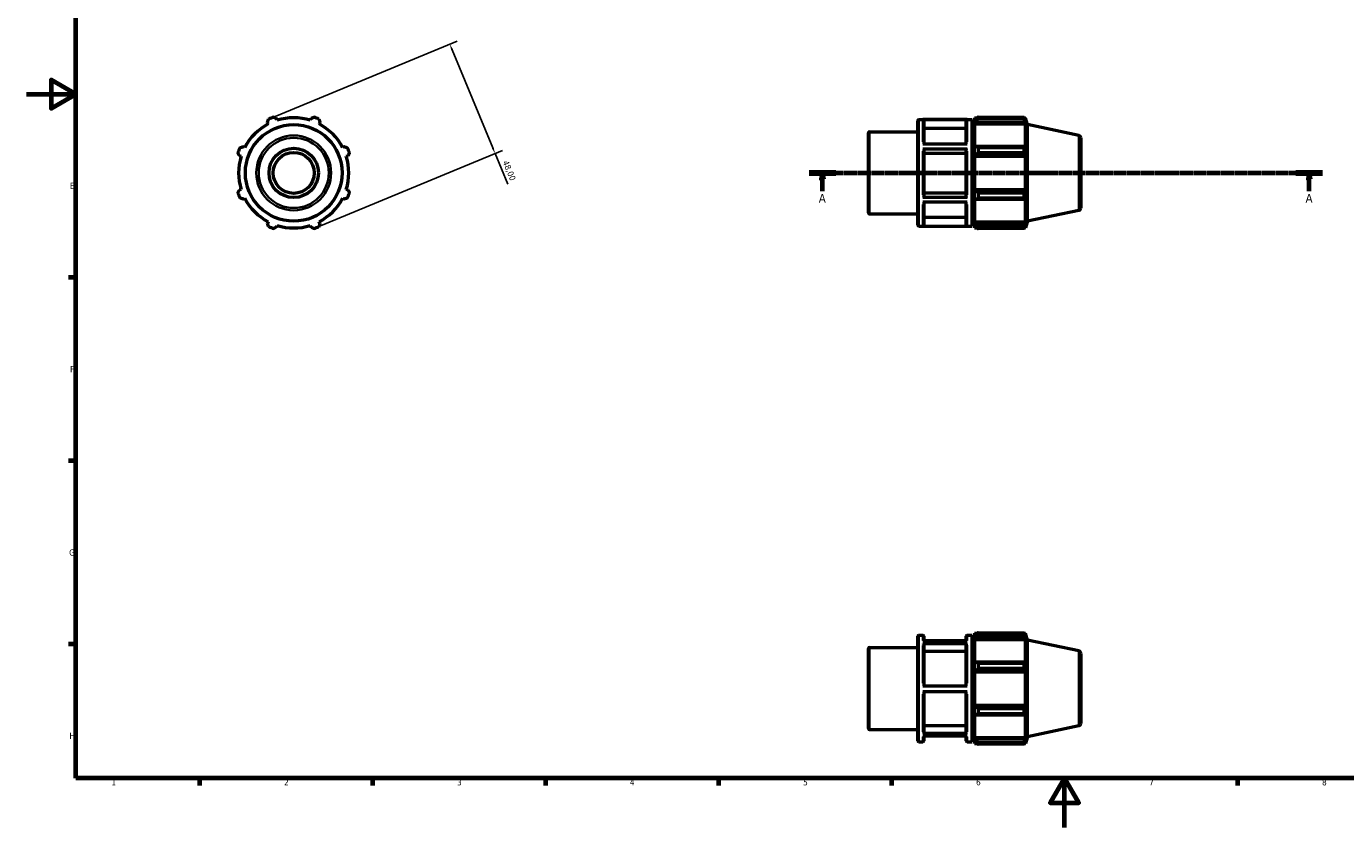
# Model space of a CAD drawing. Header units: millimetres. Extents: x 0 to 931, y 0 to 594.
# Tile 1 of 4: x 0 to 534, y 0 to 324. Entities that reach past the tile are written whole.
import ezdxf

# ---------------------------------------------------------------- set-up
doc = ezdxf.new("R2010")
doc.units = ezdxf.units.MM
doc.linetypes.add('CHAIN', pattern=[0.7087, 0.4724, -0.0591, 0.1181, -0.0591])
for name, color, linetype, lineweight in [('Border (ISO)', 7, 'Continuous', 70), ('Dimension (ISO)', 7, 'Continuous', 25), ('Section Line (ISO)', 7, 'CHAIN', 70), ('Visible (ISO)', 7, 'Continuous', 50), ('Visible Narrow (ISO)', 7, 'Continuous', 35)]:
    doc.layers.add(name, color=color, linetype=linetype, lineweight=lineweight)
doc.styles.add('Label Text (ISO)', font='tahoma.ttf')
doc.styles.add('Note Text (ISO)', font='tahoma.ttf')
doc.dimstyles.new('Default (ISO)', dxfattribs={"dimtxt": 2.5, "dimasz": 2.5, "dimexe": 3.175, "dimexo": 0, "dimgap": 0.762, "dimtad": 1, "dimrnd": 1e-08, "dimzin": 0, "dimtxsty": 'Note Text (ISO)', "dimcen": 0.09, "dimdle": 10, "dimclrd": 256, "dimclre": 256, "dimclrt": 232, "dimazin": 0, "dimtfac": 1.40208, "dimtmove": 0, "dimatfit": 3, "dimfxl": 1, "dimtolj": 1, "dimtzin": 0, "dimlwd": -1, "dimlwe": -1, "dimarcsym": 0})

# ---------------------------------------------------------------- blocks, each defined once
blk = doc.blocks.new('Borders Default Border')
at = {"layer": 'Border (ISO)'}
for p, q in [((20, 222.75), (17.1, 222.75)), ((20, 148.5), (17.1, 148.5)), ((20, 74.25), (17.1, 74.25)), ((70.08, 20), (70.08, 17.1)), ((140.17, 20), (140.17, 17.1)), ((210.25, 20), (210.25, 17.1)), ((280.33, 20), (280.33, 17.1)), ((350.42, 20), (350.42, 17.1)), ((490.58, 20), (490.58, 17.1))]:
    blk.add_line(p, q, dxfattribs=at)
at = {"layer": 'Border (ISO)', "flags": 128}
for points in [[(20, 20), (20, 574), (821, 574), (821, 20), (20, 20)], [(0, 297), (20, 297), (10, 302.77), (10, 291.23), (20, 297)], [(420.5, 0), (420.5, 20), (414.73, 10), (426.27, 10), (420.5, 20)]]:
    blk.add_lwpolyline(points, dxfattribs=at)
at = {"layer": 'Border (ISO)', "color": 232, "true_color": 0xca0064, "char_height": 2.5, "attachment_point": 7, "style": 'Note Text (ISO)'}
for s, insert in [('E', (17.64, 258.63)), ('F', (17.7, 184.38)), ('G', (17.31, 110.08)), ('H', (17.44, 35.88)), ('1', (34.48, 17.1)), ('2', (104.37, 17.1)), ('3', (174.43, 17.05)), ('4', (244.42, 17.1)), ('5', (314.64, 17.05)), ('6', (384.66, 17.05)), ('7', (454.77, 17.1)), ('8', (524.81, 17.04))]:
    blk.add_mtext(s, dxfattribs=dict(at, insert=insert))
blk = doc.blocks.new('2dTransSection0')
at = {"layer": 'Section Line (ISO)', "linetype": 'CHAIN'}
blk.add_line((317.03, 265.11), (525.03, 265.11), dxfattribs=at)
at = {"layer": 'Section Line (ISO)', "linetype": 'Continuous', "lineweight": 140}
for p, q in [((317.03, 265.11), (327.86, 265.11)), ((514.2, 265.11), (525.03, 265.11))]:
    blk.add_line(p, q, dxfattribs=at)
at = {"layer": 'Section Line (ISO)', "linetype": 'Continuous'}
for p, q in [((322.45, 265.11), (321.95, 262.61)), ((321.95, 262.61), (322.95, 262.61)), ((322.45, 262.61), (322.45, 265.11)), ((322.95, 262.61), (322.45, 265.11)), ((322.45, 257.74), (322.45, 262.61)), ((519.62, 265.11), (519.12, 262.61)), ((519.12, 262.61), (520.12, 262.61)), ((519.62, 262.61), (519.62, 265.11)), ((520.12, 262.61), (519.62, 265.11)), ((519.62, 257.74), (519.62, 262.61))]:
    blk.add_line(p, q, dxfattribs=at)
at = {"layer": 'Section Line (ISO)', "linetype": 'Continuous', "flags": 128}
for points in [[(322.95, 262.61), (322.45, 265.11), (321.95, 262.61), (322.95, 262.61)], [(520.12, 262.61), (519.62, 265.11), (519.12, 262.61), (520.12, 262.61)]]:
    blk.add_lwpolyline(points, dxfattribs=at)
at = {"layer": 'Section Line (ISO)'}
for points in [[(322.95, 262.61), (322.45, 265.11), (321.95, 262.61), (322.95, 262.61)], [(520.12, 262.61), (519.62, 265.11), (519.12, 262.61), (520.12, 262.61)]]:
    blk.add_solid(points, dxfattribs=at)
at = {"layer": 'Section Line (ISO)', "char_height": 3.5, "attachment_point": 7, "style": 'Label Text (ISO)'}
for insert in [(320.96, 253.11), (518.13, 253.11)]:
    blk.add_mtext('A', dxfattribs=dict(at, insert=insert))
blk = doc.blocks.new('*D7')
at = {"layer": 'Defpoints', "color": 0, "transparency": 16777216}
for p in [(99.1, 287.28), (189.85, 272.92), (117.47, 242.93)]:
    blk.add_point(p, dxfattribs=at)
at = {"layer": 'Dimension (ISO)', "transparency": 16777216}
for p, q in [((99.1, 287.28), (174.42, 318.48)), ((172.44, 314.95), (188.9, 275.23)), ((117.47, 242.93), (192.79, 274.13)), ((189.85, 272.92), (194.99, 260.51))]:
    blk.add_line(p, q, dxfattribs=at)
for points in [[(172.83, 315.11), (172.06, 314.79), (171.48, 317.26)], [(189.28, 275.39), (188.51, 275.07), (189.85, 272.92)]]:
    blk.add_solid(points, dxfattribs=at)
at = {"layer": 'Dimension (ISO)', "color": 232, "true_color": 0xca0064, "transparency": 16777216, "insert": (195.15, 270.43), "char_height": 2.5, "attachment_point": 1, "rotation": 292.5, "style": 'Note Text (ISO)'}
blk.add_mtext('\\A1;48,00', dxfattribs=at)

msp = doc.modelspace()

# ---------------------------------------------------------------- linework, layer by layer
at = {"layer": 'Visible (ISO)'}
for p, q in [((97.642, 285.543), (97.975, 284.905)), ((101.569, 286.393), (101.353, 287.08)), ((115.209, 287.08), (114.993, 286.393)), ((118.587, 284.905), (118.92, 285.543)), ((361.031, 243.907), (361.031, 286.307)), ((361.431, 286.707), (383.146, 286.707)), ((381.088, 286.667), (363.088, 286.667)), ((363.488, 286.266), (363.488, 276.834)), ((380.688, 276.834), (380.688, 286.266)), ((383.146, 243.507), (383.146, 286.707)), ((383.146, 284.307), (384.031, 284.307)), ((384.031, 287.427), (384.031, 286.622)), ((384.031, 287.427), (385.053, 287.427)), ((384.511, 287.08), (384.031, 286.622)), ((384.031, 285.117), (384.031, 286.622)), ((384.031, 285.117), (384.511, 285.543)), ((384.031, 284.905), (384.031, 285.117)), ((384.031, 284.905), (384.031, 275.524)), ((384.031, 284.905), (404.638, 284.905)), ((384.511, 285.543), (404.404, 285.543)), ((385.471, 287.689), (385.471, 286.821)), ((385.471, 287.689), (404.092, 287.689)), ((404.092, 286.821), (385.471, 286.821)), ((404.092, 286.821), (404.092, 287.689)), ((404.228, 287.427), (404.638, 287.427)), ((404.638, 286.393), (404.404, 287.08)), ((404.404, 285.543), (404.638, 284.905)), ((405.531, 284.676), (404.638, 287.427)), ((404.638, 286.393), (404.638, 287.427)), ((404.638, 275.413), (404.638, 284.905)), ((405.531, 245.537), (405.531, 284.676)), ((426.239, 280.275), (405.531, 284.676)), ((341.031, 248.882), (341.031, 281.331)), ((341.431, 281.731), (361.031, 281.731)), ((380.688, 283.059), (363.488, 283.059)), ((427.031, 279.297), (427.031, 250.916)), ((88.483, 275.413), (87.844, 275.745)), ((128.718, 275.745), (128.079, 275.413)), ((363.088, 276.834), (381.088, 276.834)), ((381.088, 274.749), (363.088, 274.749)), ((363.488, 274.549), (363.488, 255.462)), ((380.688, 272.945), (363.488, 272.945)), ((380.688, 255.462), (380.688, 274.549)), ((384.511, 275.745), (384.031, 275.524)), ((384.031, 271.89), (384.031, 275.524)), ((404.404, 275.745), (384.511, 275.745)), ((385.471, 275.328), (385.471, 273.233)), ((385.471, 275.328), (404.092, 275.328)), ((404.092, 273.233), (385.471, 273.233)), ((404.092, 273.233), (404.092, 275.328)), ((404.638, 275.413), (404.404, 275.745)), ((86.307, 272.035), (86.994, 271.818)), ((129.568, 271.818), (130.255, 272.035)), ((384.031, 271.89), (384.511, 272.035)), ((384.031, 271.818), (384.031, 271.89)), ((384.031, 271.818), (384.031, 258.395)), ((384.031, 271.818), (404.638, 271.818)), ((384.511, 272.035), (404.404, 272.035)), ((404.404, 272.035), (404.638, 271.818)), ((404.638, 258.395), (404.638, 271.818)), ((86.994, 258.395), (86.307, 258.178)), ((130.255, 258.178), (129.568, 258.395)), ((363.488, 257.064), (380.688, 257.064)), ((384.031, 258.323), (384.031, 258.395)), ((384.031, 258.395), (404.638, 258.395)), ((384.511, 258.178), (384.031, 258.323)), ((384.031, 254.689), (384.031, 258.323)), ((404.404, 258.178), (384.511, 258.178)), ((385.471, 256.98), (385.471, 254.885)), ((385.471, 256.98), (404.092, 256.98)), ((404.092, 254.885), (404.092, 256.98)), ((404.638, 258.395), (404.404, 258.178)), ((87.844, 254.468), (88.483, 254.8)), ((128.079, 254.8), (128.718, 254.468)), ((363.088, 255.262), (381.088, 255.262)), ((381.088, 253.189), (363.088, 253.189)), ((363.488, 253.189), (363.488, 243.934)), ((380.688, 243.934), (380.688, 253.189)), ((384.031, 254.689), (384.511, 254.468)), ((384.031, 254.689), (384.031, 245.308)), ((384.511, 254.468), (404.404, 254.468)), ((404.092, 254.885), (385.471, 254.885)), ((404.404, 254.468), (404.638, 254.8)), ((404.638, 245.308), (404.638, 254.8)), ((341.431, 248.482), (361.031, 248.482)), ((363.488, 247.139), (380.688, 247.139)), ((383.146, 245.907), (384.031, 245.907)), ((426.239, 249.938), (405.531, 245.537)), ((97.975, 245.308), (97.642, 244.67)), ((101.353, 243.133), (101.569, 243.82)), ((114.993, 243.82), (115.209, 243.133)), ((118.92, 244.67), (118.587, 245.308)), ((361.431, 243.507), (383.146, 243.507)), ((363.088, 243.534), (381.088, 243.534)), ((384.031, 245.096), (384.031, 245.308)), ((384.031, 245.308), (404.638, 245.308)), ((384.031, 243.591), (384.031, 245.096)), ((384.511, 244.67), (384.031, 245.096)), ((384.031, 243.591), (384.511, 243.133)), ((384.031, 243.591), (384.031, 242.787)), ((384.031, 242.787), (385.053, 242.787)), ((404.404, 244.67), (384.511, 244.67)), ((385.471, 243.392), (385.471, 242.524)), ((385.471, 243.392), (404.092, 243.392)), ((404.092, 242.524), (385.471, 242.524)), ((404.092, 242.524), (404.092, 243.392)), ((404.228, 242.787), (404.638, 242.787)), ((404.638, 245.308), (404.404, 244.67)), ((404.404, 243.133), (404.638, 243.82)), ((405.531, 245.537), (404.638, 242.787)), ((404.638, 242.787), (404.638, 243.82)), ((361.031, 35.15), (361.031, 77.55)), ((361.431, 77.95), (363.088, 77.95)), ((363.088, 75.576), (381.088, 75.576)), ((363.488, 77.55), (363.488, 75.576)), ((380.688, 75.678), (363.488, 75.678)), ((380.688, 75.576), (380.688, 77.55)), ((381.088, 77.95), (383.146, 77.95)), ((383.146, 34.75), (383.146, 77.95)), ((383.146, 75.55), (384.031, 75.55)), ((384.031, 78.67), (384.031, 77.865)), ((384.031, 78.67), (385.053, 78.67)), ((384.511, 78.323), (384.031, 77.865)), ((384.031, 76.361), (384.031, 77.865)), ((384.031, 76.361), (384.511, 76.786)), ((384.031, 76.148), (384.031, 76.361)), ((384.031, 76.148), (384.031, 66.767)), ((384.031, 76.148), (404.638, 76.148)), ((384.511, 76.786), (404.404, 76.786)), ((385.471, 78.932), (385.471, 78.064)), ((385.471, 78.932), (404.092, 78.932)), ((404.092, 78.064), (385.471, 78.064)), ((404.092, 78.064), (404.092, 78.932)), ((404.228, 78.67), (404.638, 78.67)), ((404.638, 77.637), (404.404, 78.323)), ((404.404, 76.786), (404.638, 76.148)), ((405.531, 75.92), (404.638, 78.67)), ((404.638, 77.637), (404.638, 78.67)), ((404.638, 66.656), (404.638, 76.148)), ((405.531, 36.78), (405.531, 75.92)), ((426.239, 71.518), (405.531, 75.92)), ((341.031, 40.125), (341.031, 72.574)), ((341.431, 72.974), (361.031, 72.974)), ((381.088, 74.365), (363.088, 74.365)), ((363.488, 74.018), (363.488, 57.437)), ((380.688, 71.24), (363.488, 71.24)), ((380.688, 57.437), (380.688, 74.018)), ((427.031, 70.54), (427.031, 42.159)), ((384.511, 66.988), (384.031, 66.767)), ((384.031, 63.134), (384.031, 66.767)), ((404.404, 66.988), (384.511, 66.988)), ((385.471, 66.571), (385.471, 64.476)), ((385.471, 66.571), (404.092, 66.571)), ((404.092, 64.476), (385.471, 64.476)), ((404.092, 64.476), (404.092, 66.571)), ((404.638, 66.656), (404.404, 66.988)), ((384.031, 63.134), (384.511, 63.278)), ((384.031, 63.061), (384.031, 63.134)), ((384.031, 63.061), (384.031, 49.638)), ((384.031, 63.061), (404.638, 63.061)), ((384.511, 63.278), (404.404, 63.278)), ((404.404, 63.278), (404.638, 63.061)), ((404.638, 49.638), (404.638, 63.061)), ((363.088, 57.437), (381.088, 57.437)), ((381.088, 55.037), (363.088, 55.037)), ((363.488, 55.037), (363.488, 38.558)), ((380.688, 38.558), (380.688, 55.037)), ((384.031, 49.566), (384.031, 49.638)), ((384.031, 49.638), (404.638, 49.638)), ((384.031, 45.933), (384.031, 49.566)), ((384.511, 49.421), (384.031, 49.566)), ((404.404, 49.421), (384.511, 49.421)), ((385.471, 48.223), (385.471, 46.128)), ((385.471, 48.223), (404.092, 48.223)), ((404.092, 46.128), (404.092, 48.223)), ((404.638, 49.638), (404.404, 49.421)), ((384.031, 45.933), (384.031, 36.552)), ((384.031, 45.933), (384.511, 45.711)), ((384.511, 45.711), (404.404, 45.711)), ((404.092, 46.128), (385.471, 46.128)), ((404.404, 45.711), (404.638, 46.043)), ((404.638, 36.552), (404.638, 46.043)), ((341.431, 39.725), (361.031, 39.725)), ((363.088, 38.211), (381.088, 38.211)), ((363.488, 41.333), (380.688, 41.333)), ((426.239, 41.181), (405.531, 36.78)), ((361.431, 34.75), (363.088, 34.75)), ((381.088, 37.022), (363.088, 37.022)), ((363.488, 37.022), (363.488, 35.15)), ((380.688, 35.15), (380.688, 37.022)), ((381.088, 34.75), (383.146, 34.75)), ((383.146, 37.15), (384.031, 37.15)), ((384.031, 36.339), (384.031, 36.552)), ((384.031, 36.552), (404.638, 36.552)), ((384.031, 34.834), (384.031, 36.339)), ((384.511, 35.913), (384.031, 36.339)), ((384.031, 34.834), (384.031, 34.03)), ((384.031, 34.834), (384.511, 34.376)), ((384.031, 34.03), (385.053, 34.03)), ((404.404, 35.913), (384.511, 35.913)), ((385.471, 34.635), (385.471, 33.767)), ((385.471, 34.635), (404.092, 34.635)), ((404.092, 33.767), (385.471, 33.767)), ((404.092, 33.767), (404.092, 34.635)), ((404.228, 34.03), (404.638, 34.03)), ((404.638, 36.552), (404.404, 35.913)), ((404.404, 34.376), (404.638, 35.063)), ((405.531, 36.78), (404.638, 34.03)), ((404.638, 34.03), (404.638, 35.063))]:
    msp.add_line(p, q, dxfattribs=at)
for radius in [19.57, 10, 8.312]:
    msp.add_circle((108.281, 265.107), radius, dxfattribs=at)
for centre, radius, start, end in [((108.281, 265.107), 22.32, 117.5, 152.5), ((108.281, 265.107), 24, 109.79198, 115.20802), ((108.281, 265.107), 22.32, 72.5, 107.5), ((108.281, 265.107), 24, 64.79198, 70.20802), ((108.281, 265.107), 22.32, 27.5, 62.5), ((361.431, 286.307), 0.4, 90, 180), ((341.431, 281.331), 0.4, 90, 180), ((426.031, 279.297), 1, 0, 78), ((108.281, 265.107), 24, 154.79198, 160.20802), ((108.281, 265.107), 24, 19.79198, 25.20802), ((108.281, 265.107), 22.32, 162.5, 197.5), ((108.281, 265.107), 22.32, 342.5, 17.5), ((108.281, 265.107), 24, 199.79198, 205.20802), ((108.281, 265.107), 24, 334.79198, 340.20802), ((108.281, 265.107), 22.32, 207.5, 242.5), ((108.281, 265.107), 22.32, 297.5, 332.5), ((341.431, 248.882), 0.4, 180, 270), ((426.031, 250.916), 1, 282, 0), ((108.281, 265.107), 24, 244.79198, 250.20802), ((108.281, 265.107), 22.32, 252.5, 287.5), ((108.281, 265.107), 24, 289.79198, 295.20802), ((361.431, 243.907), 0.4, 180, 270), ((361.431, 77.55), 0.4, 90, 180), ((363.088, 77.55), 0.4, 0, 90), ((381.088, 77.55), 0.4, 90, 180), ((341.431, 72.574), 0.4, 90, 180), ((426.031, 70.54), 1, 0, 78), ((341.431, 40.125), 0.4, 180, 270), ((426.031, 42.159), 1, 282, 0), ((361.431, 35.15), 0.4, 180, 270), ((363.088, 35.15), 0.4, 270, 0), ((381.088, 35.15), 0.4, 180, 270)]:
    msp.add_arc(centre, radius, start, end, dxfattribs=at)
for points, weights in [([(97.642, 285.543), (97.847, 286.169), (98.059, 286.821)], [1.00373354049, 1.00227420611, 1]), ([(100.155, 287.689), (100.766, 287.378), (101.353, 287.08)], [1, 1.00227420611, 1.00373354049]), ([(115.209, 287.08), (115.796, 287.378), (116.408, 287.689)], [1.00373354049, 1.00227420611, 1]), ([(118.503, 286.821), (118.716, 286.169), (118.92, 285.543)], [1, 1.00227420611, 1.00373354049]), ([(385.471, 287.689), (384.972, 287.378), (384.511, 287.08)], [1.01504379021, 1.01073539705, 1.00562370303]), ([(384.511, 285.543), (384.972, 286.169), (385.471, 286.821)], [1.00562370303, 1.01073539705, 1.01504379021]), ([(404.092, 287.689), (404.254, 287.378), (404.404, 287.08)], [1, 1.00227420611, 1.00373354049]), ([(404.404, 285.543), (404.254, 286.169), (404.092, 286.821)], [1.00373354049, 1.00227420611, 1]), ([(86.307, 272.035), (86.009, 272.622), (85.699, 273.233)], [1.00373354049, 1.00227420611, 1]), ([(86.567, 275.328), (87.219, 275.541), (87.844, 275.745)], [1, 1.00227420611, 1.00373354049]), ([(128.718, 275.745), (129.344, 275.541), (129.996, 275.328)], [1.00373354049, 1.00227420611, 1]), ([(130.863, 273.233), (130.553, 272.622), (130.255, 272.035)], [1, 1.00227420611, 1.00373354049]), ([(385.471, 275.328), (384.972, 275.541), (384.511, 275.745)], [1.01504379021, 1.01073539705, 1.00562370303]), ([(384.511, 272.035), (384.972, 272.622), (385.471, 273.233)], [1.00562370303, 1.01073539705, 1.01504379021]), ([(404.092, 275.328), (404.254, 275.541), (404.404, 275.745)], [1, 1.00227420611, 1.00373354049]), ([(404.404, 272.035), (404.254, 272.622), (404.092, 273.233)], [1.00373354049, 1.00227420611, 1]), ([(85.699, 256.98), (86.009, 257.591), (86.307, 258.178)], [1, 1.00227420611, 1.00373354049]), ([(130.255, 258.178), (130.553, 257.591), (130.863, 256.98)], [1.00373354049, 1.00227420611, 1]), ([(385.471, 256.98), (384.972, 257.591), (384.511, 258.178)], [1.01504379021, 1.01073539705, 1.00562370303]), ([(404.092, 256.98), (404.254, 257.591), (404.404, 258.178)], [1, 1.00227420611, 1.00373354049]), ([(87.844, 254.468), (87.219, 254.672), (86.567, 254.885)], [1.00373354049, 1.00227420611, 1]), ([(129.996, 254.885), (129.344, 254.672), (128.718, 254.468)], [1, 1.00227420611, 1.00373354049]), ([(384.511, 254.468), (384.972, 254.672), (385.471, 254.885)], [1.00562370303, 1.01073539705, 1.01504379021]), ([(404.404, 254.468), (404.254, 254.672), (404.092, 254.885)], [1.00373354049, 1.00227420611, 1]), ([(98.059, 243.392), (97.847, 244.044), (97.642, 244.67)], [1, 1.00227420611, 1.00373354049]), ([(101.353, 243.133), (100.766, 242.835), (100.155, 242.524)], [1.00373354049, 1.00227420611, 1]), ([(116.408, 242.524), (115.796, 242.835), (115.209, 243.133)], [1, 1.00227420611, 1.00373354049]), ([(118.92, 244.67), (118.716, 244.044), (118.503, 243.392)], [1.00373354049, 1.00227420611, 1]), ([(385.471, 243.392), (384.972, 244.044), (384.511, 244.67)], [1.01504379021, 1.01073539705, 1.00562370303]), ([(384.511, 243.133), (384.972, 242.835), (385.471, 242.524)], [1.00562370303, 1.01073539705, 1.01504379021]), ([(404.092, 243.392), (404.254, 244.044), (404.404, 244.67)], [1, 1.00227420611, 1.00373354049]), ([(404.404, 243.133), (404.254, 242.835), (404.092, 242.524)], [1.00373354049, 1.00227420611, 1]), ([(385.471, 78.932), (384.972, 78.621), (384.511, 78.323)], [1.01504379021, 1.01073539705, 1.00562370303]), ([(384.511, 76.786), (384.972, 77.412), (385.471, 78.064)], [1.00562370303, 1.01073539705, 1.01504379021]), ([(404.092, 78.932), (404.254, 78.621), (404.404, 78.323)], [1, 1.00227420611, 1.00373354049]), ([(404.404, 76.786), (404.254, 77.412), (404.092, 78.064)], [1.00373354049, 1.00227420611, 1]), ([(385.471, 66.571), (384.972, 66.784), (384.511, 66.988)], [1.01504379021, 1.01073539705, 1.00562370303]), ([(384.511, 63.278), (384.972, 63.865), (385.471, 64.476)], [1.00562370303, 1.01073539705, 1.01504379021]), ([(404.092, 66.571), (404.254, 66.784), (404.404, 66.988)], [1, 1.00227420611, 1.00373354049]), ([(404.404, 63.278), (404.254, 63.865), (404.092, 64.476)], [1.00373354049, 1.00227420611, 1]), ([(385.471, 48.223), (384.972, 48.834), (384.511, 49.421)], [1.01504379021, 1.01073539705, 1.00562370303]), ([(404.092, 48.223), (404.254, 48.834), (404.404, 49.421)], [1, 1.00227420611, 1.00373354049]), ([(384.511, 45.711), (384.972, 45.915), (385.471, 46.128)], [1.00562370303, 1.01073539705, 1.01504379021]), ([(404.404, 45.711), (404.254, 45.915), (404.092, 46.128)], [1.00373354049, 1.00227420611, 1]), ([(385.471, 34.635), (384.972, 35.287), (384.511, 35.913)], [1.01504379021, 1.01073539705, 1.00562370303]), ([(384.511, 34.376), (384.972, 34.078), (385.471, 33.767)], [1.00562370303, 1.01073539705, 1.01504379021]), ([(404.092, 34.635), (404.254, 35.287), (404.404, 35.913)], [1, 1.00227420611, 1.00373354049]), ([(404.404, 34.376), (404.254, 34.078), (404.092, 33.767)], [1.00373354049, 1.00227420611, 1])]:
    msp.add_rational_spline(points, weights, degree=2, dxfattribs=at)
for points, knots in [([(363.088, 286.667), (363.138, 286.667), (363.196, 286.655), (363.287, 286.617), (363.336, 286.584), (363.406, 286.514), (363.439, 286.465), (363.477, 286.374), (363.488, 286.315), (363.488, 286.266)], [0, 0, 0, 0, 0.014800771, 0.014800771, 0.02961555, 0.02961555, 0.044447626, 0.044447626, 0.059294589, 0.059294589, 0.059294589, 0.059294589]), ([(380.688, 286.266), (380.688, 286.315), (380.7, 286.374), (380.738, 286.465), (380.771, 286.514), (380.841, 286.584), (380.89, 286.617), (380.981, 286.655), (381.039, 286.667), (381.088, 286.667)], [0.177887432, 0.177887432, 0.177887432, 0.177887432, 0.192734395, 0.192734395, 0.207566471, 0.207566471, 0.22238125, 0.22238125, 0.237182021, 0.237182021, 0.237182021, 0.237182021]), ([(363.088, 274.749), (363.138, 274.749), (363.196, 274.744), (363.287, 274.725), (363.336, 274.708), (363.406, 274.673), (363.439, 274.649), (363.477, 274.603), (363.488, 274.574), (363.488, 274.549)], [0, 0, 0, 0, 0.014800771, 0.014800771, 0.02961555, 0.02961555, 0.044447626, 0.044447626, 0.059294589, 0.059294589, 0.059294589, 0.059294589]), ([(380.688, 274.549), (380.688, 274.574), (380.7, 274.603), (380.738, 274.649), (380.771, 274.673), (380.841, 274.708), (380.89, 274.725), (380.981, 274.744), (381.039, 274.749), (381.088, 274.749)], [0.177887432, 0.177887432, 0.177887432, 0.177887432, 0.192734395, 0.192734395, 0.207566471, 0.207566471, 0.22238125, 0.22238125, 0.237182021, 0.237182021, 0.237182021, 0.237182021]), ([(363.488, 255.462), (363.488, 255.437), (363.477, 255.408), (363.439, 255.362), (363.406, 255.338), (363.336, 255.303), (363.287, 255.286), (363.196, 255.267), (363.138, 255.262), (363.088, 255.262)], [0.177833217, 0.177833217, 0.177833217, 0.177833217, 0.192668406, 0.192668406, 0.207493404, 0.207493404, 0.222306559, 0.222306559, 0.23711012, 0.23711012, 0.23711012, 0.23711012]), ([(381.088, 255.262), (381.039, 255.262), (380.981, 255.267), (380.89, 255.286), (380.84, 255.303), (380.771, 255.338), (380.738, 255.362), (380.7, 255.408), (380.688, 255.437), (380.688, 255.462)], [0, 0, 0, 0, 0.014803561, 0.014803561, 0.029616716, 0.029616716, 0.044441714, 0.044441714, 0.059276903, 0.059276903, 0.059276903, 0.059276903]), ([(363.488, 243.934), (363.488, 243.885), (363.477, 243.827), (363.439, 243.735), (363.406, 243.686), (363.336, 243.616), (363.287, 243.583), (363.196, 243.545), (363.138, 243.534), (363.088, 243.534)], [0.177833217, 0.177833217, 0.177833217, 0.177833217, 0.192668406, 0.192668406, 0.207493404, 0.207493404, 0.222306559, 0.222306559, 0.23711012, 0.23711012, 0.23711012, 0.23711012]), ([(381.088, 243.534), (381.039, 243.534), (380.981, 243.545), (380.89, 243.583), (380.84, 243.616), (380.771, 243.686), (380.738, 243.735), (380.7, 243.827), (380.688, 243.885), (380.688, 243.934)], [0, 0, 0, 0, 0.014803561, 0.014803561, 0.029616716, 0.029616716, 0.044441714, 0.044441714, 0.059276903, 0.059276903, 0.059276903, 0.059276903]), ([(363.088, 74.365), (363.138, 74.365), (363.196, 74.355), (363.287, 74.322), (363.336, 74.293), (363.406, 74.233), (363.439, 74.19), (363.477, 74.111), (363.488, 74.06), (363.488, 74.018)], [0, 0, 0, 0, 0.014800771, 0.014800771, 0.02961555, 0.02961555, 0.044447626, 0.044447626, 0.059294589, 0.059294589, 0.059294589, 0.059294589]), ([(380.688, 74.018), (380.688, 74.06), (380.7, 74.111), (380.738, 74.19), (380.771, 74.233), (380.841, 74.293), (380.89, 74.322), (380.981, 74.355), (381.039, 74.365), (381.088, 74.365)], [0.177887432, 0.177887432, 0.177887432, 0.177887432, 0.192734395, 0.192734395, 0.207566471, 0.207566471, 0.22238125, 0.22238125, 0.237182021, 0.237182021, 0.237182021, 0.237182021]), ([(363.488, 38.558), (363.488, 38.515), (363.477, 38.464), (363.439, 38.385), (363.406, 38.342), (363.336, 38.282), (363.287, 38.253), (363.196, 38.221), (363.138, 38.211), (363.088, 38.211)], [0.177833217, 0.177833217, 0.177833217, 0.177833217, 0.192668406, 0.192668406, 0.207493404, 0.207493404, 0.222306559, 0.222306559, 0.23711012, 0.23711012, 0.23711012, 0.23711012]), ([(381.088, 38.211), (381.039, 38.211), (380.981, 38.221), (380.89, 38.253), (380.84, 38.282), (380.771, 38.342), (380.738, 38.385), (380.7, 38.464), (380.688, 38.515), (380.688, 38.558)], [0, 0, 0, 0, 0.014803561, 0.014803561, 0.029616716, 0.029616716, 0.044441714, 0.044441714, 0.059276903, 0.059276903, 0.059276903, 0.059276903])]:
    msp.add_open_spline(points, degree=3, knots=knots, dxfattribs=at)
at = {"layer": 'Visible Narrow (ISO)'}
for p, q in [((361.431, 286.441), (361.431, 243.772)), ((363.088, 277.67), (363.088, 286.582)), ((381.088, 286.582), (381.088, 277.67)), ((341.431, 281.526), (341.431, 248.687)), ((426.239, 250.125), (426.239, 280.088)), ((363.088, 256.172), (363.088, 273.835)), ((381.088, 273.835), (381.088, 256.172)), ((363.088, 243.608), (363.088, 252.36)), ((381.088, 252.36), (381.088, 243.608)), ((361.431, 77.684), (361.431, 35.016)), ((363.088, 75.803), (363.088, 77.944)), ((381.088, 77.944), (381.088, 75.803)), ((341.431, 72.769), (341.431, 39.93)), ((363.088, 58.445), (363.088, 73.787)), ((381.088, 73.787), (381.088, 58.445)), ((426.239, 41.368), (426.239, 71.331)), ((363.088, 38.779), (363.088, 54.029)), ((381.088, 54.029), (381.088, 38.779)), ((363.088, 34.755), (363.088, 36.804)), ((381.088, 36.804), (381.088, 34.755))]:
    msp.add_line(p, q, dxfattribs=at)
for radius in [15.168, 14.19]:
    msp.add_circle((108.281, 265.107), radius, dxfattribs=at)

# ---------------------------------------------------------------- block references
msp.add_blockref('Borders Default Border', (0, 0))
at = {"layer": 'Section Line (ISO)'}
msp.add_blockref('2dTransSection0', (0, 0), dxfattribs=at)

# ---------------------------------------------------------------- dimensions: what is measured, and where the dimension line sits
at = {"layer": 'Dimension (ISO)'}
dim = msp.add_linear_dim(base=(189.853, 272.917), p1=(99.097, 287.28), p2=(117.466, 242.933), angle=112.5, dimstyle='Default (ISO)', override={"dimdec": 2, "dimtp": 0, "dimtm": 0, "dimtdec": 2, "dimtofl": 0, "dimatfit": 2}, dxfattribs=at)
dim.commit()
dim.dimension.update_dxf_attribs({"geometry": '*D7', "text_midpoint": (193.106, 265.064), "dimtype": 160})

doc.saveas('drawing.dxf')
